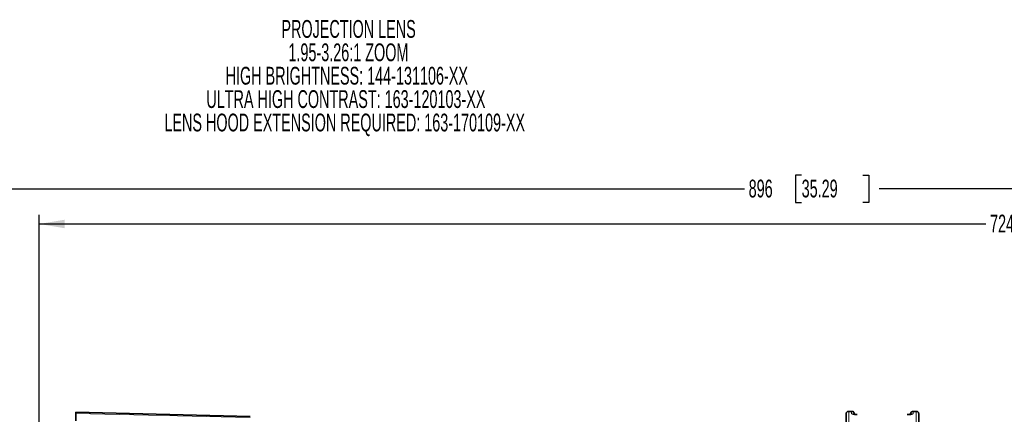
# Model space of a CAD drawing. Header units: millimetres. Extents: x 0 to 1118, y 0 to 864.
# Tile 9 of 96: x 172 to 347, y 141 to 211. Entities that reach past the tile are written whole.
import ezdxf

# ---------------------------------------------------------------- set-up
doc = ezdxf.new("R2010")
doc.units = ezdxf.units.MM
doc.layers.add('ALPHAREV', color=7, linetype='Continuous', lineweight=25)
doc.styles.add('SLDTEXTSTYLE0', font='TXT', dxfattribs={"width": 0.605})
doc.dimstyles.new('SLDDIMSTYLE0', dxfattribs={"dimtxt": 3.175, "dimasz": 4.572, "dimexe": 0, "dimexo": 0.0625, "dimgap": 0.79375, "dimtad": 0, "dimtih": 1, "dimtoh": 1, "dimdec": 0, "dimlfac": 2, "dimrnd": 1e-09, "dimzin": 12, "dimdsep": 46, "dimtxsty": 'SLDTEXTSTYLE0', "dimsah": 1, "dimcen": 0.09, "dimadec": 0, "dimazin": 3, "dimtfac": 1, "dimtofl": 0, "dimtmove": 0, "dimatfit": 3, "dimfxl": 1, "dimfrac": 2, "dimtolj": 1, "dimtzin": 12, "dimarcsym": 0})

# ---------------------------------------------------------------- blocks, each defined once
blk = doc.blocks.new('_D_30')
at = {"layer": 'ALPHAREV'}
for p, q in [((174.99, 114.25), (174.99, 176.3)), ((354.18, 177.14), (353.09, 177.14)), ((353.09, 177.14), (353.09, 172.26)), ((365.09, 177.14), (366.19, 177.14)), ((366.19, 177.14), (366.19, 172.26)), ((537.01, 168), (537.01, 176.3)), ((174.99, 174.7), (343.99, 174.7)), ((537.01, 174.7), (368, 174.7)), ((353.09, 172.26), (354.18, 172.26)), ((366.19, 172.26), (365.09, 172.26))]:
    blk.add_line(p, q, dxfattribs=at)
for points in [[(174.99, 174.7), (179.56, 173.94), (179.56, 175.46)], [(537.01, 174.7), (532.44, 175.46), (532.44, 173.94)]]:
    blk.add_solid(points, dxfattribs=at)
at = {"layer": 'ALPHAREV', "char_height": 3.175, "attachment_point": 1, "style": 'SLDTEXTSTYLE0'}
for s, insert in [('724', (344.72, 176.36)), ('28.51', (354.18, 176.36))]:
    blk.add_mtext(s, dxfattribs=dict(at, insert=insert))
blk = doc.blocks.new('_D_31')
at = {"layer": 'ALPHAREV'}
for p, q in [((311.09, 183.39), (310, 183.39)), ((310, 183.39), (310, 178.51)), ((322.01, 183.39), (323.1, 183.39)), ((323.1, 183.39), (323.1, 178.51)), ((88.81, 120.63), (88.81, 182.55)), ((537.01, 168), (537.01, 182.55)), ((88.81, 180.95), (300.91, 180.95)), ((537.01, 180.95), (324.92, 180.95)), ((310, 178.51), (311.09, 178.51)), ((323.1, 178.51), (322.01, 178.51))]:
    blk.add_line(p, q, dxfattribs=at)
for points in [[(88.81, 180.95), (93.38, 180.19), (93.38, 181.71)], [(537.01, 180.95), (532.44, 181.71), (532.44, 180.19)]]:
    blk.add_solid(points, dxfattribs=at)
at = {"layer": 'ALPHAREV', "char_height": 3.175, "attachment_point": 1, "style": 'SLDTEXTSTYLE0'}
for s, insert in [('896', (301.63, 182.61)), ('35.29', (311.09, 182.61))]:
    blk.add_mtext(s, dxfattribs=dict(at, insert=insert))
blk = doc.blocks.new('SW_NOTE_0_13')
at = {"layer": 'ALPHAREV', "color": 0, "char_height": 3.175, "attachment_point": 2, "style": 'SLDTEXTSTYLE0'}
for s, insert in [('PROJECTION LENS', (21.13, 4.09)), ('1.95-3.26:1 ZOOM', (21.1, -0.08)), ('HIGH BRIGHTNESS: 144-131106-XX', (20.81, -4.26)), ('ULTRA HIGH CONTRAST: 163-120103-XX', (20.65, -8.43)), ('LENS HOOD EXTENSION REQUIRED: 163-170109-XX', (20.44, -12.61))]:
    blk.add_mtext(s, dxfattribs=dict(at, insert=insert))

msp = doc.modelspace()

# ---------------------------------------------------------------- linework, layer by layer
at = {"color": 7, "linetype": 'Continuous', "lineweight": 35}
for p, q in [((212.68, 140.32), (181.54, 141.08)), ((181.54, 140.89), (181.54, 139.53)), ((319.01, 103.53), (319.01, 140.75)), ((320.01, 141.25), (319.51, 141.25)), ((331.51, 141.25), (331.01, 141.25)), ((332.01, 140.75), (332.01, 103.53))]:
    msp.add_line(p, q, dxfattribs=at)
at = {"color": 7, "linetype": 'Continuous', "lineweight": 18}
for p, q in [((212.68, 140.13), (181.54, 140.89)), ((319.51, 141.25), (319.51, 103.53)), ((320.01, 140.85), (320.01, 141.25)), ((331.01, 141.25), (331.01, 140.85)), ((331.51, 103.53), (331.51, 141.25))]:
    msp.add_line(p, q, dxfattribs=at)
for centre, start, end in [((320.01, 140.34), 57.9359, 90.022), ((331.01, 140.34), 89.9784, 121.6587)]:
    msp.add_arc(centre, 0.504, start, end, dxfattribs=at)
at = {"color": 7, "linetype": 'Continuous', "lineweight": 35}
for points, knots in [([(181.54, 140.89), (181.54, 140.93), (181.54, 141.01), (181.54, 141.08), (181.54, 141.08), (181.54, 141.08)], [0, 0, 0, 0, 0.365993, 0.73199, 1, 1, 1, 1]), ([(319.01, 140.75), (319.01, 140.77), (319.01, 140.84), (319.05, 140.96), (319.14, 141.1), (319.28, 141.2), (319.41, 141.25), (319.49, 141.25), (319.51, 141.25)], [0, 0, 0, 0, 0.052521, 0.267408, 0.482269, 0.697013, 0.911602, 1, 1, 1, 1]), ([(320.01, 141.25), (320.07, 141.25), (320.17, 141.24), (320.32, 141.15), (320.44, 141.03), (320.5, 140.89), (320.51, 140.79), (320.51, 140.75)], [0, 0, 0, 0, 0.203968, 0.418421, 0.632963, 0.847654, 1, 1, 1, 1]), ([(321.01, 140.69), (321, 140.69), (320.89, 140.69), (320.68, 140.7), (320.44, 140.72), (320.31, 140.74), (320.27, 140.76), (320.27, 140.76), (320.27, 140.76)], [0, 0, 0, 0, 0.030399, 0.318857, 0.608534, 0.818738, 0.959886, 1, 1, 1, 1]), ([(330.75, 140.76), (330.75, 140.76), (330.76, 140.76), (330.73, 140.75), (330.67, 140.74), (330.53, 140.71), (330.3, 140.69), (330.08, 140.69), (329.96, 140.69), (329.93, 140.69)], [0, 0, 0, 0, 0.014031, 0.107376, 0.242735, 0.432292, 0.666258, 0.92799, 1, 1, 1, 1]), ([(330.51, 140.75), (330.51, 140.76), (330.51, 140.82), (330.54, 140.93), (330.62, 141.08), (330.75, 141.19), (330.89, 141.25), (330.98, 141.25), (331.01, 141.25)], [0, 0, 0, 0, 0.0176524, 0.2325569, 0.4474519, 0.6622421, 0.8768791, 1, 1, 1, 1]), ([(331.51, 141.25), (331.57, 141.25), (331.68, 141.24), (331.83, 141.15), (331.94, 141.03), (332, 140.89), (332.01, 140.79), (332.01, 140.75)], [0, 0, 0, 0, 0.2070589, 0.4215172, 0.6360652, 0.8507616, 1, 1, 1, 1])]:
    msp.add_open_spline(points, degree=3, knots=knots, dxfattribs=at)
at = {"color": 7, "linetype": 'Continuous', "lineweight": 18}
for points, knots in [([(320.01, 140.85), (320.02, 140.83), (320.03, 140.81), (320.15, 140.76), (320.38, 140.72), (320.68, 140.69), (320.9, 140.68), (321.01, 140.68)], [0, 0, 0, 0, 0.1511, 0.367512, 0.580127, 0.790316, 1, 1, 1, 1]), ([(330.01, 140.68), (330.08, 140.68), (330.26, 140.68), (330.54, 140.7), (330.8, 140.74), (330.98, 140.79), (331, 140.83), (331.01, 140.85)], [0, 0, 0, 0, 0.131202, 0.344831, 0.561911, 0.780678, 1, 1, 1, 1])]:
    msp.add_open_spline(points, degree=3, knots=knots, dxfattribs=at)

# ---------------------------------------------------------------- block references
at = {"layer": 'ALPHAREV'}
msp.add_blockref('SW_NOTE_0_13', (209.09, 207.01), dxfattribs=at)

# ---------------------------------------------------------------- dimensions: what is measured, and where the dimension line sits
for base, p1, p2, picture, middle in [((537.01, 180.95), (88.81, 119.03), (537.01, 166.4), '_D_31', (312.91, 180.95)), ((174.99, 174.7), (537.01, 166.4), (174.99, 112.65), '_D_30', (356, 174.7))]:
    dim = msp.add_linear_dim(base=base, p1=p1, p2=p2, dimstyle='SLDDIMSTYLE0', dxfattribs=at)
    dim.commit()
    dim.dimension.update_dxf_attribs({"geometry": picture, "text_midpoint": middle, "dimtype": 160})

doc.saveas('drawing.dxf')
